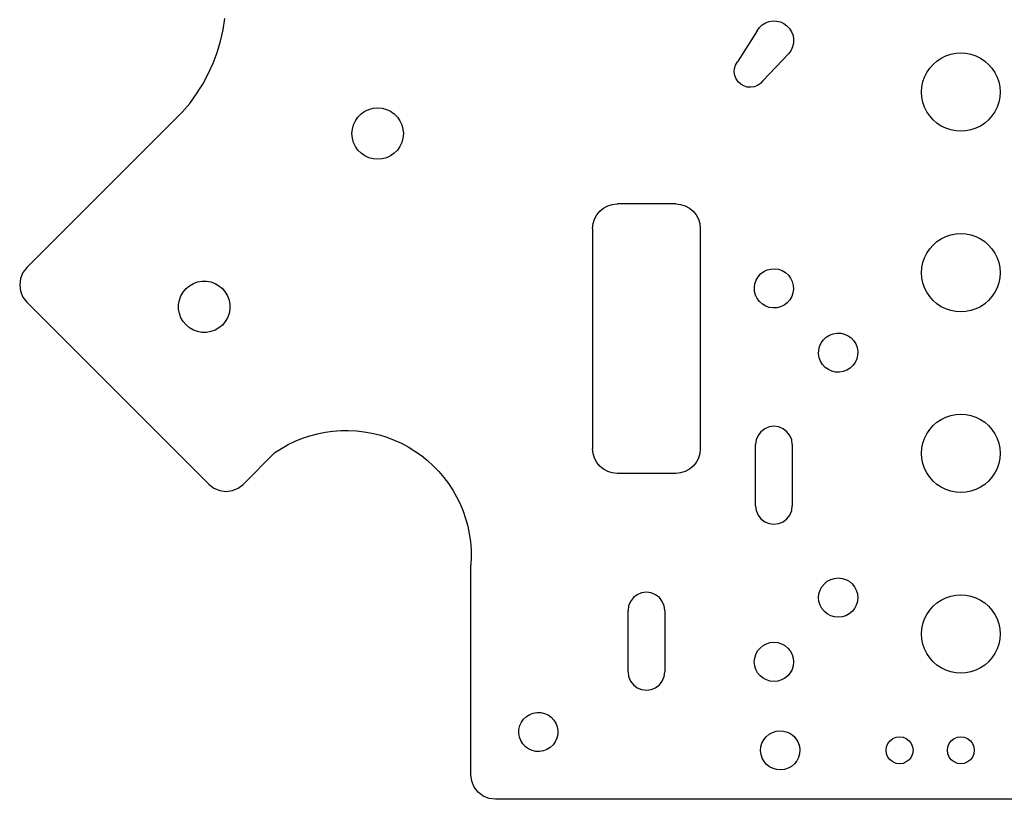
# Model space of a CAD drawing. Header units: metres. Extents: x 140 to 294, y 274 to 478.
# Tile 1 of 5: x 140 to 220, y 274 to 338. Entities that reach past the tile are written whole.
import ezdxf

# ---------------------------------------------------------------- set-up
doc = ezdxf.new("R2010")
doc.units = ezdxf.units.M

msp = doc.modelspace()

# ---------------------------------------------------------------- linework, layer by layer
at = {"layer": 'Layer0'}
for p, q in [((156.613, 336.829), (156.759, 337.768)), ((200.219, 336.763), (200.402, 337.018)), ((200.402, 337.018), (200.631, 337.232)), ((200.631, 337.232), (200.897, 337.398)), ((200.897, 337.398), (201.191, 337.509)), ((201.191, 337.509), (201.5, 337.56)), ((201.5, 337.56), (201.814, 337.549)), ((201.814, 337.549), (202.119, 337.478)), ((202.119, 337.478), (202.405, 337.349)), ((202.405, 337.349), (202.66, 337.166)), ((202.66, 337.166), (202.874, 336.937)), ((202.874, 336.937), (203.04, 336.671)), ((156.403, 335.903), (156.613, 336.829)), ((200.219, 336.763), (198.609, 334.215)), ((203.04, 336.671), (203.151, 336.377)), ((203.151, 336.377), (203.202, 336.068)), ((156.131, 334.993), (156.403, 335.903)), ((203.12, 335.449), (202.991, 335.163)), ((203.191, 335.754), (203.12, 335.449)), ((203.202, 336.068), (203.191, 335.754)), ((155.797, 334.104), (156.131, 334.993)), ((202.808, 334.908), (200.701, 332.671)), ((202.991, 335.163), (202.808, 334.908)), ((214.907, 334.289), (215.255, 334.521)), ((215.255, 334.521), (215.631, 334.706)), ((215.631, 334.706), (216.027, 334.841)), ((216.027, 334.841), (216.438, 334.923)), ((216.438, 334.923), (216.855, 334.95)), ((216.855, 334.95), (217.273, 334.923)), ((217.273, 334.923), (217.684, 334.841)), ((217.684, 334.841), (218.08, 334.706)), ((218.08, 334.706), (218.455, 334.521)), ((218.455, 334.521), (218.803, 334.289)), ((155.404, 333.239), (155.797, 334.104)), ((198.356, 333.395), (198.378, 333.685)), ((198.378, 333.685), (198.464, 333.963)), ((198.464, 333.963), (198.609, 334.215)), ((214.084, 333.35), (214.317, 333.698)), ((214.317, 333.698), (214.593, 334.013)), ((214.593, 334.013), (214.907, 334.289)), ((218.803, 334.289), (219.118, 334.013)), ((219.118, 334.013), (219.394, 333.698)), ((219.394, 333.698), (219.627, 333.35)), ((154.953, 332.403), (155.404, 333.239)), ((198.399, 333.107), (198.356, 333.395)), ((198.506, 332.836), (198.399, 333.107)), ((213.764, 332.578), (213.899, 332.975)), ((213.899, 332.975), (214.084, 333.35)), ((219.627, 333.35), (219.812, 332.975)), ((219.812, 332.975), (219.946, 332.578)), ((154.446, 331.6), (154.737, 332.079)), ((154.737, 332.079), (154.953, 332.403)), ((198.67, 332.595), (198.506, 332.836)), ((198.883, 332.397), (198.67, 332.595)), ((199.135, 332.252), (198.883, 332.397)), ((199.413, 332.166), (199.135, 332.252)), ((199.704, 332.144), (199.413, 332.166)), ((199.992, 332.188), (199.704, 332.144)), ((200.263, 332.294), (199.992, 332.188)), ((200.503, 332.458), (200.263, 332.294)), ((200.701, 332.671), (200.503, 332.458)), ((213.655, 331.75), (213.683, 332.168)), ((213.683, 332.168), (213.764, 332.578)), ((219.946, 332.578), (220.028, 332.168)), ((220.028, 332.168), (220.055, 331.75)), ((153.885, 330.833), (154.446, 331.6)), ((213.683, 331.332), (213.655, 331.75)), ((213.764, 330.922), (213.683, 331.332)), ((220.028, 331.332), (219.946, 330.922)), ((220.055, 331.75), (220.028, 331.332)), ((153.274, 330.106), (153.885, 330.833)), ((168.871, 330.431), (169.236, 330.463)), ((169.236, 330.463), (169.601, 330.431)), ((213.899, 330.525), (213.764, 330.922)), ((214.084, 330.15), (213.899, 330.525)), ((219.812, 330.525), (219.627, 330.15)), ((219.946, 330.922), (219.812, 330.525)), ((148.924, 325.769), (153.274, 330.106)), ((167.417, 329.413), (167.627, 329.713)), ((167.627, 329.713), (167.886, 329.972)), ((167.886, 329.972), (168.186, 330.182)), ((168.186, 330.182), (168.518, 330.336)), ((168.518, 330.336), (168.871, 330.431)), ((169.601, 330.431), (169.954, 330.336)), ((169.954, 330.336), (170.286, 330.182)), ((170.286, 330.182), (170.586, 329.972)), ((170.586, 329.972), (170.845, 329.713)), ((170.845, 329.713), (171.055, 329.413)), ((214.317, 329.802), (214.084, 330.15)), ((214.593, 329.487), (214.317, 329.802)), ((219.394, 329.802), (219.118, 329.487)), ((219.627, 330.15), (219.394, 329.802)), ((167.168, 328.728), (167.263, 329.081)), ((167.263, 329.081), (167.417, 329.413)), ((171.055, 329.413), (171.21, 329.081)), ((171.21, 329.081), (171.304, 328.728)), ((214.907, 329.211), (214.593, 329.487)), ((215.255, 328.979), (214.907, 329.211)), ((215.631, 328.794), (215.255, 328.979)), ((218.455, 328.979), (218.08, 328.794)), ((218.803, 329.211), (218.455, 328.979)), ((219.118, 329.487), (218.803, 329.211)), ((167.136, 328.363), (167.168, 328.728)), ((167.168, 327.998), (167.136, 328.363)), ((171.304, 328.728), (171.336, 328.363)), ((171.336, 328.363), (171.304, 327.998)), ((216.027, 328.659), (215.631, 328.794)), ((216.438, 328.577), (216.027, 328.659)), ((216.855, 328.55), (216.438, 328.577)), ((217.273, 328.577), (216.855, 328.55)), ((217.684, 328.659), (217.273, 328.577)), ((218.08, 328.794), (217.684, 328.659)), ((167.263, 327.645), (167.168, 327.998)), ((167.417, 327.313), (167.263, 327.645)), ((167.627, 327.013), (167.417, 327.313)), ((171.055, 327.313), (170.845, 327.013)), ((171.21, 327.645), (171.055, 327.313)), ((171.304, 327.998), (171.21, 327.645)), ((167.886, 326.754), (167.627, 327.013)), ((168.186, 326.544), (167.886, 326.754)), ((168.518, 326.39), (168.186, 326.544)), ((170.286, 326.544), (169.954, 326.39)), ((170.586, 326.754), (170.286, 326.544)), ((170.845, 327.013), (170.586, 326.754)), ((142.605, 319.436), (148.924, 325.769)), ((168.871, 326.295), (168.518, 326.39)), ((169.236, 326.263), (168.871, 326.295)), ((169.601, 326.295), (169.236, 326.263)), ((169.954, 326.39), (169.601, 326.295)), ((187.674, 322.282), (188.019, 322.466)), ((188.019, 322.466), (188.395, 322.58)), ((188.395, 322.58), (188.785, 322.619)), ((193.575, 322.619), (188.785, 322.619)), ((193.575, 322.619), (193.966, 322.58)), ((193.966, 322.58), (194.341, 322.466)), ((194.341, 322.466), (194.687, 322.282)), ((186.937, 321.384), (187.122, 321.73)), ((187.122, 321.73), (187.371, 322.033)), ((187.371, 322.033), (187.674, 322.282)), ((194.687, 322.282), (194.99, 322.033)), ((194.99, 322.033), (195.238, 321.73)), ((195.238, 321.73), (195.423, 321.384)), ((186.785, 320.619), (186.823, 321.009)), ((186.823, 321.009), (186.937, 321.384)), ((195.423, 321.384), (195.537, 321.009)), ((195.537, 321.009), (195.575, 320.619)), ((186.785, 320.619), (186.785, 313.976)), ((195.575, 320.619), (195.575, 313.976)), ((215.631, 319.956), (216.027, 320.091)), ((216.027, 320.091), (216.438, 320.173)), ((216.438, 320.173), (216.855, 320.2)), ((216.855, 320.2), (217.273, 320.173)), ((217.273, 320.173), (217.684, 320.091)), ((217.684, 320.091), (218.08, 319.956)), ((140.826, 317.66), (142.605, 319.436)), ((214.317, 318.948), (214.593, 319.263)), ((214.593, 319.263), (214.907, 319.539)), ((214.907, 319.539), (215.255, 319.771)), ((215.255, 319.771), (215.631, 319.956)), ((218.08, 319.956), (218.455, 319.771)), ((218.455, 319.771), (218.803, 319.539)), ((218.803, 319.539), (219.118, 319.263)), ((219.118, 319.263), (219.394, 318.948)), ((213.899, 318.225), (214.084, 318.6)), ((214.084, 318.6), (214.317, 318.948)), ((219.394, 318.948), (219.627, 318.6)), ((219.627, 318.6), (219.812, 318.225)), ((140.592, 317.425), (140.826, 317.66)), ((213.683, 317.418), (213.764, 317.828)), ((213.764, 317.828), (213.899, 318.225)), ((219.812, 318.225), (219.946, 317.828)), ((219.946, 317.828), (220.028, 317.418)), ((140.273, 317.011), (140.073, 316.529)), ((140.525, 317.339), (140.273, 317.011)), ((140.592, 317.425), (140.525, 317.339)), ((200.301, 316.667), (200.509, 316.901)), ((200.509, 316.901), (200.76, 317.09)), ((200.76, 317.09), (201.043, 317.226)), ((201.043, 317.226), (201.346, 317.304)), ((201.346, 317.304), (201.659, 317.322)), ((201.659, 317.322), (201.97, 317.278)), ((201.97, 317.278), (202.266, 317.175)), ((202.266, 317.175), (202.536, 317.016)), ((202.536, 317.016), (202.77, 316.807)), ((202.77, 316.807), (202.959, 316.556)), ((213.655, 317), (213.683, 317.418)), ((213.683, 316.582), (213.655, 317)), ((220.028, 317.418), (220.055, 317)), ((220.055, 317), (220.028, 316.582)), ((140.073, 316.529), (140.005, 316.011)), ((140.005, 316.011), (140.073, 315.494)), ((153.87, 315.938), (154.187, 316.12)), ((154.187, 316.12), (154.531, 316.246)), ((154.531, 316.246), (154.892, 316.309)), ((154.892, 316.309), (155.258, 316.309)), ((155.258, 316.309), (155.618, 316.245)), ((155.618, 316.245), (155.962, 316.12)), ((155.962, 316.12), (156.279, 315.937)), ((199.994, 315.79), (200.038, 316.101)), ((200.038, 316.101), (200.141, 316.397)), ((200.141, 316.397), (200.301, 316.667)), ((202.959, 316.556), (203.095, 316.274)), ((203.095, 316.274), (203.174, 315.97)), ((213.764, 316.172), (213.683, 316.582)), ((213.899, 315.775), (213.764, 316.172)), ((219.946, 316.172), (219.812, 315.775)), ((220.028, 316.582), (219.946, 316.172)), ((140.073, 315.494), (140.272, 315.011)), ((153.171, 315.105), (153.354, 315.422)), ((153.354, 315.422), (153.59, 315.702)), ((153.59, 315.702), (153.87, 315.938)), ((156.279, 315.937), (156.56, 315.702)), ((156.56, 315.702), (156.795, 315.421)), ((156.795, 315.421), (156.978, 315.104)), ((200.012, 315.477), (199.994, 315.79)), ((200.09, 315.173), (200.012, 315.477)), ((200.226, 314.891), (200.09, 315.173)), ((203.148, 315.346), (203.044, 315.05)), ((203.191, 315.657), (203.148, 315.346)), ((203.174, 315.97), (203.191, 315.657)), ((214.084, 315.4), (213.899, 315.775)), ((214.317, 315.052), (214.084, 315.4)), ((219.627, 315.4), (219.394, 315.052)), ((219.812, 315.775), (219.627, 315.4)), ((140.272, 315.011), (140.59, 314.597)), ((143.726, 311.461), (140.59, 314.597)), ((152.982, 314.401), (153.046, 314.761)), ((152.982, 314.034), (152.982, 314.401)), ((153.046, 314.761), (153.171, 315.105)), ((156.978, 315.104), (157.103, 314.76)), ((157.103, 314.76), (157.166, 314.4)), ((157.166, 314.4), (157.166, 314.034)), ((200.415, 314.64), (200.226, 314.891)), ((200.649, 314.431), (200.415, 314.64)), ((200.919, 314.272), (200.649, 314.431)), ((202.676, 314.546), (202.425, 314.357)), ((202.885, 314.78), (202.676, 314.546)), ((203.044, 315.05), (202.885, 314.78)), ((214.593, 314.737), (214.317, 315.052)), ((214.907, 314.461), (214.593, 314.737)), ((215.255, 314.229), (214.907, 314.461)), ((218.803, 314.461), (218.455, 314.229)), ((219.118, 314.737), (218.803, 314.461)), ((219.394, 315.052), (219.118, 314.737)), ((153.046, 313.674), (152.982, 314.034)), ((153.171, 313.33), (153.046, 313.674)), ((157.103, 313.673), (156.977, 313.329)), ((157.166, 314.034), (157.103, 313.673)), ((186.785, 313.976), (186.785, 307.579)), ((195.575, 313.976), (195.575, 307.579)), ((201.215, 314.168), (200.919, 314.272)), ((201.526, 314.125), (201.215, 314.168)), ((201.839, 314.142), (201.526, 314.125)), ((202.143, 314.221), (201.839, 314.142)), ((202.425, 314.357), (202.143, 314.221)), ((215.631, 314.044), (215.255, 314.229)), ((216.027, 313.909), (215.631, 314.044)), ((216.438, 313.827), (216.027, 313.909)), ((216.855, 313.8), (216.438, 313.827)), ((217.273, 313.827), (216.855, 313.8)), ((217.684, 313.909), (217.273, 313.827)), ((218.08, 314.044), (217.684, 313.909)), ((218.455, 314.229), (218.08, 314.044)), ((153.354, 313.013), (153.171, 313.33)), ((153.595, 312.738), (153.354, 313.013)), ((156.794, 313.012), (156.559, 312.732)), ((156.977, 313.329), (156.794, 313.012)), ((153.869, 312.497), (153.595, 312.738)), ((154.186, 312.314), (153.869, 312.497)), ((154.53, 312.189), (154.186, 312.314)), ((154.891, 312.125), (154.53, 312.189)), ((155.257, 312.125), (154.891, 312.125)), ((155.617, 312.188), (155.257, 312.125)), ((155.961, 312.314), (155.617, 312.188)), ((156.278, 312.497), (155.961, 312.314)), ((156.559, 312.732), (156.278, 312.497)), ((206.135, 311.908), (206.429, 312.019)), ((206.429, 312.019), (206.738, 312.07)), ((206.738, 312.07), (207.052, 312.06)), ((207.052, 312.06), (207.357, 311.988)), ((207.357, 311.988), (207.643, 311.859)), ((146.727, 308.434), (143.726, 311.461)), ((205.328, 310.988), (205.457, 311.273)), ((205.457, 311.273), (205.64, 311.528)), ((205.64, 311.528), (205.869, 311.743)), ((205.869, 311.743), (206.135, 311.908)), ((207.643, 311.859), (207.898, 311.676)), ((207.898, 311.676), (208.112, 311.447)), ((208.112, 311.447), (208.278, 311.181)), ((208.278, 311.181), (208.388, 310.887)), ((205.246, 310.369), (205.256, 310.682)), ((205.297, 310.059), (205.246, 310.369)), ((205.256, 310.682), (205.328, 310.988)), ((208.388, 310.887), (208.439, 310.578)), ((208.439, 310.578), (208.429, 310.265)), ((205.408, 309.766), (205.297, 310.059)), ((205.573, 309.499), (205.408, 309.766)), ((208.228, 309.673), (208.046, 309.418)), ((208.358, 309.959), (208.228, 309.673)), ((208.429, 310.265), (208.358, 309.959)), ((205.788, 309.27), (205.573, 309.499)), ((206.043, 309.088), (205.788, 309.27)), ((206.328, 308.958), (206.043, 309.088)), ((206.634, 308.887), (206.328, 308.958)), ((206.947, 308.877), (206.634, 308.887)), ((207.257, 308.928), (206.947, 308.877)), ((207.55, 309.038), (207.257, 308.928)), ((207.817, 309.204), (207.55, 309.038)), ((208.046, 309.418), (207.817, 309.204)), ((146.727, 308.434), (148.153, 307.023)), ((186.785, 307.579), (186.785, 302.619)), ((195.575, 307.579), (195.575, 302.619)), ((148.153, 307.023), (155.439, 299.727)), ((214.593, 304.513), (214.907, 304.789)), ((214.907, 304.789), (215.255, 305.021)), ((215.255, 305.021), (215.631, 305.206)), ((215.631, 305.206), (216.027, 305.341)), ((216.027, 305.341), (216.438, 305.423)), ((216.438, 305.423), (216.855, 305.45)), ((216.855, 305.45), (217.273, 305.423)), ((217.273, 305.423), (217.684, 305.341)), ((217.684, 305.341), (218.08, 305.206)), ((218.08, 305.206), (218.455, 305.021)), ((218.455, 305.021), (218.803, 304.789)), ((218.803, 304.789), (219.118, 304.513)), ((164.325, 303.854), (164.951, 303.98)), ((164.951, 303.98), (165.584, 304.067)), ((165.584, 304.067), (166.221, 304.114)), ((166.221, 304.114), (166.861, 304.121)), ((166.861, 304.121), (167.499, 304.088)), ((167.499, 304.088), (168.134, 304.015)), ((168.134, 304.015), (168.763, 303.903)), ((200.532, 304.021), (200.294, 303.711)), ((200.843, 304.26), (200.532, 304.021)), ((201.205, 304.41), (200.843, 304.26)), ((201.593, 304.461), (201.205, 304.41)), ((201.981, 304.41), (201.593, 304.461)), ((202.343, 304.26), (201.981, 304.41)), ((202.653, 304.021), (202.343, 304.26)), ((202.892, 303.711), (202.653, 304.021)), ((214.084, 303.85), (214.317, 304.198)), ((214.317, 304.198), (214.593, 304.513)), ((219.118, 304.513), (219.394, 304.198)), ((219.394, 304.198), (219.627, 303.85)), ((161.934, 302.967), (162.509, 303.245)), ((162.509, 303.245), (163.101, 303.485)), ((163.101, 303.485), (163.707, 303.689)), ((163.707, 303.689), (164.325, 303.854)), ((168.763, 303.903), (169.384, 303.752)), ((169.384, 303.752), (169.994, 303.562)), ((169.994, 303.562), (170.591, 303.334)), ((170.591, 303.334), (171.173, 303.07)), ((200.144, 303.349), (200.093, 302.961)), ((200.294, 303.711), (200.144, 303.349)), ((203.042, 303.349), (202.892, 303.711)), ((203.093, 302.961), (203.042, 303.349)), ((213.764, 303.078), (213.899, 303.475)), ((213.899, 303.475), (214.084, 303.85)), ((219.627, 303.85), (219.812, 303.475)), ((219.812, 303.475), (219.946, 303.078)), ((158.246, 299.708), (160.84, 302.307)), ((160.84, 302.307), (161.376, 302.654)), ((161.376, 302.654), (161.934, 302.967)), ((171.173, 303.07), (171.737, 302.77)), ((171.737, 302.77), (172.281, 302.435)), ((172.281, 302.435), (172.803, 302.066)), ((186.823, 302.228), (186.785, 302.619)), ((195.575, 302.619), (195.537, 302.228)), ((200.093, 297.961), (200.093, 302.961)), ((203.093, 302.961), (203.093, 297.961)), ((213.655, 302.25), (213.683, 302.668)), ((213.683, 302.668), (213.764, 303.078)), ((219.946, 303.078), (220.028, 302.668)), ((220.028, 302.668), (220.055, 302.25)), ((172.803, 302.066), (173.302, 301.666)), ((173.302, 301.666), (173.774, 301.235)), ((186.937, 301.853), (186.823, 302.228)), ((187.122, 301.507), (186.937, 301.853)), ((187.371, 301.204), (187.122, 301.507)), ((195.238, 301.507), (194.99, 301.204)), ((195.423, 301.853), (195.238, 301.507)), ((195.537, 302.228), (195.423, 301.853)), ((213.683, 301.832), (213.655, 302.25)), ((213.764, 301.422), (213.683, 301.832)), ((220.028, 301.832), (219.946, 301.422)), ((220.055, 302.25), (220.028, 301.832)), ((173.774, 301.235), (174.218, 300.776)), ((174.218, 300.776), (174.633, 300.29)), ((187.674, 300.956), (187.371, 301.204)), ((188.019, 300.771), (187.674, 300.956)), ((188.395, 300.657), (188.019, 300.771)), ((194.341, 300.771), (193.966, 300.657)), ((194.687, 300.956), (194.341, 300.771)), ((194.99, 301.204), (194.687, 300.956)), ((213.899, 301.025), (213.764, 301.422)), ((214.084, 300.65), (213.899, 301.025)), ((219.812, 301.025), (219.627, 300.65)), ((219.946, 301.422), (219.812, 301.025)), ((174.633, 300.29), (175.017, 299.779)), ((188.785, 300.619), (188.395, 300.657)), ((193.575, 300.619), (188.785, 300.619)), ((193.966, 300.657), (193.575, 300.619)), ((214.317, 300.302), (214.084, 300.65)), ((214.593, 299.987), (214.317, 300.302)), ((214.907, 299.711), (214.593, 299.987)), ((219.118, 299.987), (218.803, 299.711)), ((219.394, 300.302), (219.118, 299.987)), ((219.627, 300.65), (219.394, 300.302)), ((155.439, 299.727), (155.853, 299.408)), ((155.853, 299.408), (156.336, 299.208)), ((156.336, 299.208), (156.853, 299.14)), ((156.853, 299.14), (157.371, 299.208)), ((157.371, 299.208), (157.853, 299.407)), ((157.853, 299.407), (158.246, 299.708)), ((175.017, 299.779), (175.367, 299.245)), ((175.367, 299.245), (175.684, 298.69)), ((215.255, 299.479), (214.907, 299.711)), ((215.631, 299.294), (215.255, 299.479)), ((216.027, 299.159), (215.631, 299.294)), ((216.438, 299.077), (216.027, 299.159)), ((217.684, 299.159), (217.273, 299.077)), ((218.08, 299.294), (217.684, 299.159)), ((218.455, 299.479), (218.08, 299.294)), ((218.803, 299.711), (218.455, 299.479)), ((175.684, 298.69), (175.966, 298.116)), ((216.855, 299.05), (216.438, 299.077)), ((217.273, 299.077), (216.855, 299.05)), ((175.966, 298.116), (176.211, 297.526)), ((176.211, 297.526), (176.419, 296.921)), ((200.093, 297.961), (200.144, 297.572)), ((200.144, 297.572), (200.294, 297.211)), ((202.892, 297.211), (203.042, 297.572)), ((203.042, 297.572), (203.093, 297.961)), ((176.419, 296.921), (176.588, 296.305)), ((200.294, 297.211), (200.532, 296.9)), ((200.532, 296.9), (200.843, 296.662)), ((202.343, 296.662), (202.653, 296.9)), ((202.653, 296.9), (202.892, 297.211)), ((176.588, 296.305), (176.719, 295.68)), ((200.843, 296.662), (201.205, 296.512)), ((201.205, 296.512), (201.593, 296.461)), ((201.593, 296.461), (201.981, 296.512)), ((201.981, 296.512), (202.343, 296.662)), ((176.719, 295.68), (176.81, 295.047)), ((176.81, 295.047), (176.862, 294.41)), ((176.862, 294.41), (176.874, 293.771)), ((176.874, 293.771), (176.846, 293.133)), ((176.855, 276), (176.846, 293.133)), ((205.954, 291.804), (206.23, 291.952)), ((206.23, 291.952), (206.531, 292.043)), ((206.531, 292.043), (206.843, 292.073)), ((206.843, 292.073), (207.155, 292.043)), ((207.155, 292.043), (207.455, 291.952)), ((207.455, 291.952), (207.732, 291.804)), ((205.273, 290.785), (205.365, 291.086)), ((205.365, 291.086), (205.512, 291.362)), ((205.512, 291.362), (205.711, 291.605)), ((205.711, 291.605), (205.954, 291.804)), ((207.732, 291.804), (207.974, 291.605)), ((207.974, 291.605), (208.173, 291.362)), ((208.173, 291.362), (208.321, 291.086)), ((208.321, 291.086), (208.412, 290.785)), ((190.119, 290.472), (189.881, 290.161)), ((190.43, 290.71), (190.119, 290.472)), ((190.792, 290.86), (190.43, 290.71)), ((191.18, 290.911), (190.792, 290.86)), ((191.568, 290.86), (191.18, 290.911)), ((191.93, 290.71), (191.568, 290.86)), ((192.241, 290.472), (191.93, 290.71)), ((192.479, 290.161), (192.241, 290.472)), ((205.243, 290.473), (205.273, 290.785)), ((205.273, 290.161), (205.243, 290.473)), ((208.412, 290.785), (208.443, 290.473)), ((208.443, 290.473), (208.412, 290.161)), ((214.907, 290.039), (215.255, 290.271)), ((215.255, 290.271), (215.631, 290.456)), ((215.631, 290.456), (216.027, 290.591)), ((216.027, 290.591), (216.438, 290.673)), ((216.438, 290.673), (216.855, 290.7)), ((216.855, 290.7), (217.273, 290.673)), ((217.273, 290.673), (217.684, 290.591)), ((217.684, 290.591), (218.08, 290.456)), ((218.08, 290.456), (218.455, 290.271)), ((218.455, 290.271), (218.803, 290.039)), ((189.731, 289.8), (189.68, 289.411)), ((189.881, 290.161), (189.731, 289.8)), ((192.629, 289.8), (192.479, 290.161)), ((192.68, 289.411), (192.629, 289.8)), ((205.365, 289.861), (205.273, 290.161)), ((205.512, 289.584), (205.365, 289.861)), ((205.711, 289.342), (205.512, 289.584)), ((208.173, 289.584), (207.974, 289.342)), ((208.321, 289.861), (208.173, 289.584)), ((208.412, 290.161), (208.321, 289.861)), ((214.084, 289.1), (214.317, 289.448)), ((214.317, 289.448), (214.593, 289.763)), ((214.593, 289.763), (214.907, 290.039)), ((218.803, 290.039), (219.118, 289.763)), ((219.118, 289.763), (219.394, 289.448)), ((219.394, 289.448), (219.627, 289.1)), ((189.68, 284.411), (189.68, 289.411)), ((192.68, 289.411), (192.68, 284.411)), ((205.954, 289.143), (205.711, 289.342)), ((206.23, 288.995), (205.954, 289.143)), ((206.531, 288.904), (206.23, 288.995)), ((206.843, 288.873), (206.531, 288.904)), ((207.155, 288.904), (206.843, 288.873)), ((207.455, 288.995), (207.155, 288.904)), ((207.732, 289.143), (207.455, 288.995)), ((207.974, 289.342), (207.732, 289.143)), ((213.764, 288.328), (213.899, 288.725)), ((213.899, 288.725), (214.084, 289.1)), ((219.627, 289.1), (219.812, 288.725)), ((219.812, 288.725), (219.946, 288.328)), ((213.655, 287.5), (213.683, 287.918)), ((213.683, 287.918), (213.764, 288.328)), ((219.946, 288.328), (220.028, 287.918)), ((220.028, 287.918), (220.055, 287.5)), ((213.683, 287.082), (213.655, 287.5)), ((213.764, 286.672), (213.683, 287.082)), ((220.028, 287.082), (219.946, 286.672)), ((220.055, 287.5), (220.028, 287.082)), ((200.262, 286.112), (200.461, 286.355)), ((200.461, 286.355), (200.704, 286.554)), ((200.704, 286.554), (200.98, 286.702)), ((200.98, 286.702), (201.281, 286.793)), ((201.281, 286.793), (201.593, 286.823)), ((201.593, 286.823), (201.905, 286.793)), ((201.905, 286.793), (202.205, 286.702)), ((202.205, 286.702), (202.482, 286.554)), ((202.482, 286.554), (202.724, 286.355)), ((202.724, 286.355), (202.923, 286.112)), ((213.899, 286.275), (213.764, 286.672)), ((214.084, 285.9), (213.899, 286.275)), ((219.812, 286.275), (219.627, 285.9)), ((219.946, 286.672), (219.812, 286.275)), ((199.993, 285.223), (200.023, 285.535)), ((200.023, 285.535), (200.115, 285.836)), ((200.115, 285.836), (200.262, 286.112)), ((202.923, 286.112), (203.071, 285.836)), ((203.071, 285.836), (203.162, 285.535)), ((203.162, 285.535), (203.193, 285.223)), ((214.317, 285.552), (214.084, 285.9)), ((214.593, 285.237), (214.317, 285.552)), ((219.394, 285.552), (219.118, 285.237)), ((219.627, 285.9), (219.394, 285.552)), ((200.023, 284.911), (199.993, 285.223)), ((200.115, 284.611), (200.023, 284.911)), ((203.162, 284.911), (203.071, 284.611)), ((203.193, 285.223), (203.162, 284.911)), ((214.907, 284.961), (214.593, 285.237)), ((215.255, 284.729), (214.907, 284.961)), ((215.631, 284.544), (215.255, 284.729)), ((218.455, 284.729), (218.08, 284.544)), ((218.803, 284.961), (218.455, 284.729)), ((219.118, 285.237), (218.803, 284.961)), ((189.68, 284.411), (189.731, 284.023)), ((189.731, 284.023), (189.881, 283.661)), ((192.479, 283.661), (192.629, 284.023)), ((192.629, 284.023), (192.68, 284.411)), ((200.262, 284.334), (200.115, 284.611)), ((200.461, 284.092), (200.262, 284.334)), ((200.704, 283.893), (200.461, 284.092)), ((200.98, 283.745), (200.704, 283.893)), ((202.482, 283.893), (202.205, 283.745)), ((202.724, 284.092), (202.482, 283.893)), ((202.923, 284.334), (202.724, 284.092)), ((203.071, 284.611), (202.923, 284.334)), ((216.027, 284.409), (215.631, 284.544)), ((216.438, 284.327), (216.027, 284.409)), ((216.855, 284.3), (216.438, 284.327)), ((217.273, 284.327), (216.855, 284.3)), ((217.684, 284.409), (217.273, 284.327)), ((218.08, 284.544), (217.684, 284.409)), ((189.881, 283.661), (190.119, 283.351)), ((190.119, 283.351), (190.43, 283.112)), ((190.43, 283.112), (190.792, 282.963)), ((191.568, 282.963), (191.93, 283.112)), ((191.93, 283.112), (192.241, 283.351)), ((192.241, 283.351), (192.479, 283.661)), ((201.281, 283.654), (200.98, 283.745)), ((201.593, 283.623), (201.281, 283.654)), ((201.905, 283.654), (201.593, 283.623)), ((202.205, 283.745), (201.905, 283.654)), ((190.792, 282.963), (191.18, 282.911)), ((191.18, 282.911), (191.568, 282.963)), ((181.152, 280.555), (181.381, 280.769)), ((181.381, 280.769), (181.648, 280.935)), ((181.648, 280.935), (181.941, 281.045)), ((181.941, 281.045), (182.251, 281.097)), ((182.251, 281.097), (182.564, 281.086)), ((182.564, 281.086), (182.87, 281.015)), ((182.87, 281.015), (183.155, 280.886)), ((183.155, 280.886), (183.41, 280.703)), ((183.41, 280.703), (183.625, 280.474)), ((180.769, 279.709), (180.84, 280.014)), ((180.84, 280.014), (180.97, 280.3)), ((180.97, 280.3), (181.152, 280.555)), ((183.625, 280.474), (183.79, 280.208)), ((183.79, 280.208), (183.901, 279.914)), ((183.901, 279.914), (183.952, 279.605)), ((180.759, 279.395), (180.769, 279.709)), ((180.81, 279.086), (180.759, 279.395)), ((180.92, 278.792), (180.81, 279.086)), ((183.942, 279.291), (183.871, 278.986)), ((183.952, 279.605), (183.942, 279.291)), ((200.758, 278.865), (200.952, 279.111)), ((200.952, 279.111), (201.191, 279.315)), ((201.191, 279.315), (201.465, 279.468)), ((201.465, 279.468), (201.763, 279.565)), ((201.763, 279.565), (202.074, 279.602)), ((202.074, 279.602), (202.387, 279.578)), ((202.387, 279.578), (202.689, 279.493)), ((202.689, 279.493), (202.968, 279.35)), ((202.968, 279.35), (203.215, 279.156)), ((203.215, 279.156), (203.418, 278.918)), ((211.305, 278.953), (211.571, 279.063)), ((211.571, 279.063), (211.855, 279.1)), ((211.855, 279.1), (212.14, 279.063)), ((212.14, 279.063), (212.405, 278.953)), ((216.305, 278.953), (216.571, 279.063)), ((216.571, 279.063), (216.855, 279.1)), ((216.855, 279.1), (217.14, 279.063)), ((217.14, 279.063), (217.405, 278.953)), ((181.086, 278.526), (180.92, 278.792)), ((181.3, 278.297), (181.086, 278.526)), ((181.555, 278.114), (181.3, 278.297)), ((183.329, 278.231), (183.063, 278.065)), ((183.558, 278.445), (183.329, 278.231)), ((183.741, 278.7), (183.558, 278.445)), ((183.871, 278.986), (183.741, 278.7)), ((200.506, 277.971), (200.531, 278.283)), ((200.531, 278.283), (200.616, 278.585)), ((200.616, 278.585), (200.758, 278.865)), ((203.418, 278.918), (203.572, 278.644)), ((203.572, 278.644), (203.669, 278.346)), ((203.669, 278.346), (203.706, 278.034)), ((210.755, 278), (210.793, 278.285)), ((210.793, 278.285), (210.903, 278.55)), ((210.903, 278.55), (211.078, 278.778)), ((211.078, 278.778), (211.305, 278.953)), ((212.405, 278.953), (212.633, 278.778)), ((212.633, 278.778), (212.808, 278.55)), ((212.808, 278.55), (212.918, 278.285)), ((212.918, 278.285), (212.955, 278)), ((215.755, 278), (215.793, 278.285)), ((215.793, 278.285), (215.903, 278.55)), ((215.903, 278.55), (216.078, 278.778)), ((216.078, 278.778), (216.305, 278.953)), ((217.405, 278.953), (217.633, 278.778)), ((217.633, 278.778), (217.808, 278.55)), ((217.808, 278.55), (217.918, 278.285)), ((217.918, 278.285), (217.955, 278)), ((181.841, 277.985), (181.555, 278.114)), ((182.147, 277.914), (181.841, 277.985)), ((182.46, 277.903), (182.147, 277.914)), ((182.77, 277.955), (182.46, 277.903)), ((183.063, 278.065), (182.77, 277.955)), ((200.543, 277.659), (200.506, 277.971)), ((200.64, 277.361), (200.543, 277.659)), ((203.596, 277.42), (203.454, 277.14)), ((203.681, 277.721), (203.596, 277.42)), ((203.706, 278.034), (203.681, 277.721)), ((210.793, 277.715), (210.755, 278)), ((210.903, 277.45), (210.793, 277.715)), ((211.078, 277.222), (210.903, 277.45)), ((212.808, 277.45), (212.633, 277.222)), ((212.918, 277.715), (212.808, 277.45)), ((212.955, 278), (212.918, 277.715)), ((215.793, 277.715), (215.755, 278)), ((215.903, 277.45), (215.793, 277.715)), ((216.078, 277.222), (215.903, 277.45)), ((217.808, 277.45), (217.633, 277.222)), ((217.918, 277.715), (217.808, 277.45)), ((217.955, 278), (217.918, 277.715)), ((200.794, 277.087), (200.64, 277.361)), ((200.997, 276.849), (200.794, 277.087)), ((201.244, 276.655), (200.997, 276.849)), ((201.523, 276.512), (201.244, 276.655)), ((203.021, 276.69), (202.747, 276.537)), ((203.26, 276.894), (203.021, 276.69)), ((203.454, 277.14), (203.26, 276.894)), ((211.305, 277.047), (211.078, 277.222)), ((211.571, 276.937), (211.305, 277.047)), ((211.855, 276.9), (211.571, 276.937)), ((212.14, 276.937), (211.855, 276.9)), ((212.405, 277.047), (212.14, 276.937)), ((212.633, 277.222), (212.405, 277.047)), ((216.305, 277.047), (216.078, 277.222)), ((216.571, 276.937), (216.305, 277.047)), ((216.855, 276.9), (216.571, 276.937)), ((217.14, 276.937), (216.855, 276.9)), ((217.405, 277.047), (217.14, 276.937)), ((217.633, 277.222), (217.405, 277.047)), ((176.924, 275.482), (176.855, 276)), ((201.825, 276.427), (201.523, 276.512)), ((202.138, 276.403), (201.825, 276.427)), ((202.449, 276.44), (202.138, 276.403)), ((202.747, 276.537), (202.449, 276.44)), ((177.123, 275), (176.924, 275.482)), ((177.441, 274.586), (177.123, 275)), ((177.855, 274.268), (177.441, 274.586)), ((178.338, 274.068), (177.855, 274.268)), ((178.855, 274), (178.338, 274.068)), ((254.855, 274), (178.855, 274))]:
    msp.add_line(p, q, dxfattribs=at)

doc.saveas('drawing.dxf')
